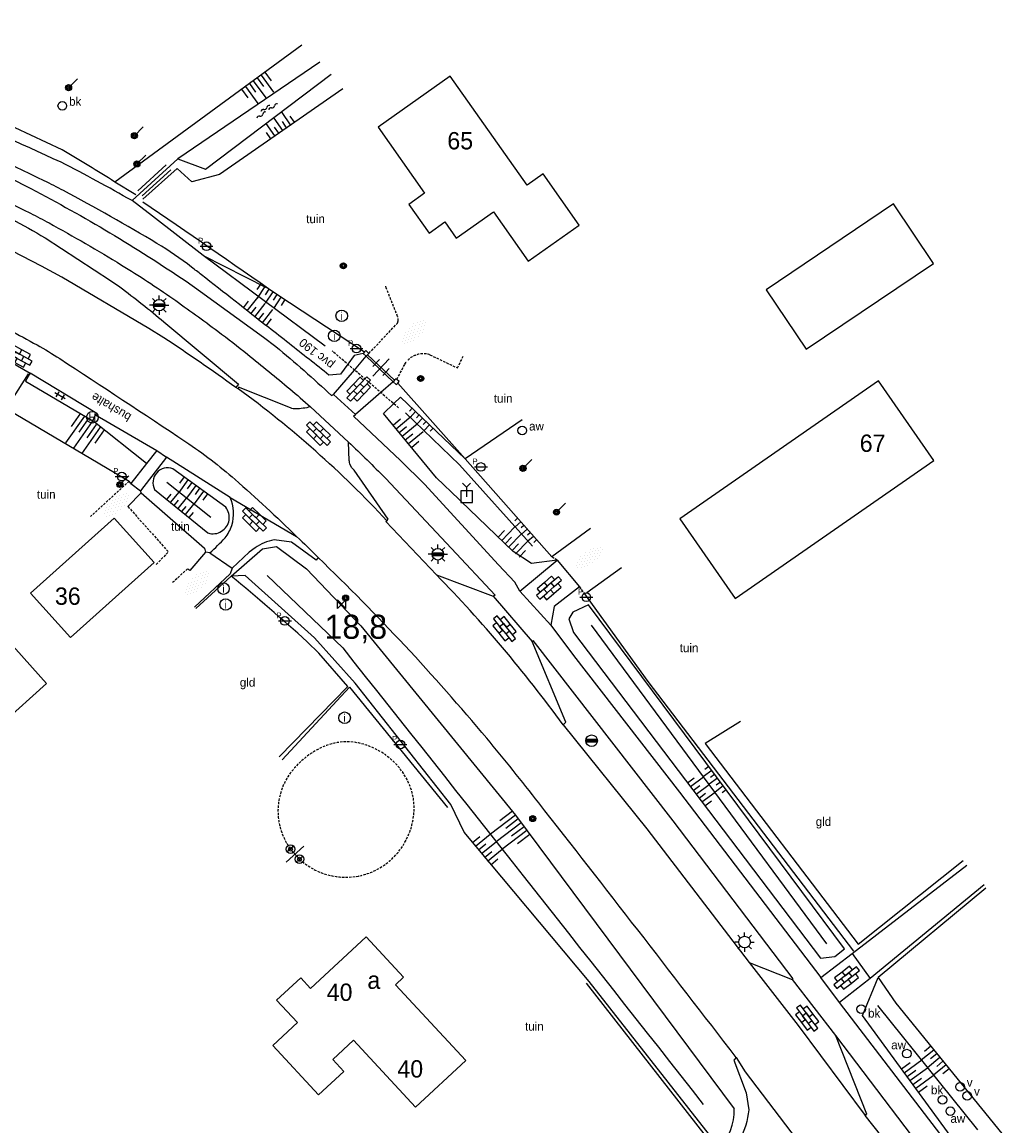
# Model space of a CAD drawing. Header units: metres. Extents: x 121538 to 126242, y 445257 to 454505.
# Tile 55 of 83: x 123154 to 123256, y 452152 to 452266. Entities that reach past the tile are written whole.
import ezdxf
from ezdxf.enums import TextEntityAlignment as Align

# ---------------------------------------------------------------- set-up
doc = ezdxf.new("R2010")
doc.units = ezdxf.units.M
doc.linetypes.add('GREPPEL', pattern=[100, 100, 0])
doc.linetypes.add('STIPPELFIJN', pattern=[0.375, 0.25, -0.125])
for name, color, linetype in [('B01_F', 8, 'Continuous'), ('SYMBD02', 8, 'Continuous'), ('SYMBD03', 8, 'Continuous'), ('SYMBD04', 8, 'Continuous'), ('SYMBD05', 8, 'Continuous'), ('TEK-D05', 8, 'Continuous'), ('TEK-D20', 7, 'Continuous'), ('TER-D03S', 8, 'Continuous'), ('TER-D07S', 8, 'Continuous'), ('TER-T01', 8, 'Continuous'), ('TER-T02', 8, 'RASTER'), ('TER-T03', 8, 'Continuous'), ('TER-T04', 8, 'HAAG'), ('TER-T07', 8, 'GREPPEL'), ('TER-T09', 8, 'Continuous'), ('TOPOT18', 8, 'STIPPELFIJN'), ('TOPOT21', 8, 'Continuous'), ('TOPOT22', 8, 'Continuous'), ('TOPOT24', 8, 'Continuous'), ('TOPOT26', 8, 'Continuous'), ('TOPOT28', 8, 'Continuous'), ('TOPOT30', 8, 'Continuous'), ('TOPOT31', 8, 'Continuous'), ('TOPOT50', 8, 'Continuous'), ('TOPOV04', 8, 'Continuous'), ('WAT-T00', 8, 'Continuous'), ('WEG-T01', 8, 'Continuous'), ('WEG-T06', 8, 'STIPPELFIJN'), ('Z02', 8, 'Continuous')]:
    doc.layers.add(name, color=color, linetype=linetype)
doc.styles.add('ISO', font='provutr.shx')
doc.styles.add('rtw_iso', font='iso-rtw.shx')
doc.linetypes.add('HAAG', pattern='A,0.25,-0.25,[151,BLOK.SHX,S=0.25,R=0,X=0,Y=0],-0.25,0.25', length=1)
doc.linetypes.add('RASTER', pattern='A,0.25,-0.25,[150,BLOK.SHX,S=0.25,R=0,X=0,Y=0],-0.25,0.25', length=1)

# ---------------------------------------------------------------- blocks, each defined once
blk = doc.blocks.new('talud')
for p, q in [((0, 0.75), (0.5, 0.75)), ((0, 0.5), (1, 0.5)), ((0, 0.25), (0.5, 0.25)), ((0, 0), (1, 0)), ((0, -0.25), (0.5, -0.25)), ((0, -0.5), (1, -0.5)), ((0, -0.75), (0.5, -0.75))]:
    blk.add_line(p, q)
blk = doc.blocks.new('halfverhard-m')
for p, q in [((-0.3125, 1.25), (-0.3125, 1.25)), ((-0.15625, 1.5625), (-0.15625, 1.5625)), ((0, 1.25), (0, 1.25)), ((0.15625, 1.5625), (0.15625, 1.5625)), ((0.3125, 1.25), (0.3125, 1.25)), ((-0.625, 0.625), (-0.625, 0.625)), ((-0.625, 0), (-0.625, 0)), ((-0.46875, 0.9375), (-0.46875, 0.9375)), ((-0.46875, 0.3125), (-0.46875, 0.3125)), ((-0.3125, 0.625), (-0.3125, 0.625)), ((-0.3125, 0), (-0.3125, 0)), ((-0.15625, 0.9375), (-0.15625, 0.9375)), ((-0.15625, 0.3125), (-0.15625, 0.3125)), ((0, 0.625), (0, 0.625)), ((0, 0), (0, 0)), ((0.15625, 0.9375), (0.15625, 0.9375)), ((0.15625, 0.3125), (0.15625, 0.3125)), ((0.3125, 0.625), (0.3125, 0.625)), ((0.3125, 0), (0.3125, 0)), ((0.46875, 0.9375), (0.46875, 0.9375)), ((0.46875, 0.3125), (0.46875, 0.3125)), ((0.625, 0.625), (0.625, 0.625)), ((0.625, 0), (0.625, 0)), ((-0.625, -0.625), (-0.625, -0.625)), ((-0.46875, -0.3125), (-0.46875, -0.3125)), ((-0.46875, -0.9375), (-0.46875, -0.9375)), ((-0.3125, -0.625), (-0.3125, -0.625)), ((-0.15625, -0.3125), (-0.15625, -0.3125)), ((-0.15625, -0.9375), (-0.15625, -0.9375)), ((0, -0.625), (0, -0.625)), ((0.15625, -0.3125), (0.15625, -0.3125)), ((0.15625, -0.9375), (0.15625, -0.9375)), ((0.3125, -0.625), (0.3125, -0.625)), ((0.46875, -0.3125), (0.46875, -0.3125)), ((0.46875, -0.9375), (0.46875, -0.9375)), ((0.625, -0.625), (0.625, -0.625)), ((-0.3125, -1.25), (-0.3125, -1.25)), ((-0.15625, -1.5625), (-0.15625, -1.5625)), ((0, -1.25), (0, -1.25)), ((0.15625, -1.5625), (0.15625, -1.5625)), ((0.3125, -1.25), (0.3125, -1.25))]:
    blk.add_line(p, q)
blk = doc.blocks.new('water-m')
at = {"linetype": 'Continuous'}
for centre, start, end in [((-0.32, 1.12), 309.7446, 50.2554), ((-0.01, 0.75), 129.7446, 230.2554), ((-0.32, 0.37), 309.7446, 50.2554), ((0.32, 0.01), 129.7446, 230.2554), ((0, 0.38), 309.7446, 50.2554), ((-0.01, -0.74), 129.7446, 230.2554), ((-0.32, -0.37), 309.7446, 50.2554), ((-0.32, -1.12), 309.7446, 50.2554), ((0, -0.37), 309.7446, 50.2554)]:
    blk.add_arc(centre, 0.244, start, end, dxfattribs=at)
blk = doc.blocks.new('GREP')
at = {"linetype": 'Continuous'}
for p, q in [((-0.35, 2), (-0.35, -2)), ((0.35, 2), (0.35, -2))]:
    blk.add_line(p, q, dxfattribs=at)
blk = doc.blocks.new('DRHEK')
at = {"linetype": 'Continuous'}
for p, q in [((1.25, 0), (-1.25, 0)), ((-0.5, 0.7), (0.5, 0.7)), ((-0.5, -0.7), (0.5, -0.7))]:
    blk.add_line(p, q, dxfattribs=at)
blk = doc.blocks.new('Prov-grensst')
blk.add_line((-0.67, 0), (0.67, 0))
blk.add_circle((0, 0), 0.45)
at = {"style": 'ISO'}
blk.add_text('P', height=0.6, dxfattribs=at).set_placement((-0.61, 0.58), align=Align.MIDDLE)
blk = doc.blocks.new('paal')
for radius in [0.45, 0.2]:
    blk.add_circle((0, 0), radius)
blk = doc.blocks.new('lichtmast')
for p, q in [((-0.6, 0), (-1, 0)), ((-0.71, 0.71), (-0.42, 0.42)), ((0, 0.6), (0, 1)), ((0.42, 0.42), (0.71, 0.71)), ((0.6, 0), (1, 0)), ((-0.42, -0.42), (-0.71, -0.71)), ((0, -0.6), (0, -1)), ((0.42, -0.42), (0.71, -0.71))]:
    blk.add_line(p, q)
blk.add_circle((0, 0), 0.6)
blk = doc.blocks.new('kilometerpaal')
for p, q in [((-0.44, 0.44), (0.44, -0.44)), ((-0.44, -0.44), (-0.44, 0.44)), ((0.44, 0.44), (-0.44, -0.44)), ((0.44, -0.44), (0.44, 0.44))]:
    blk.add_line(p, q)
at = {"style": 'rtw_iso'}
blk.add_attdef('KILOMETERPAAL', (0.59, 0.87), '', height=2.5, dxfattribs=at)
blk = doc.blocks.new('BOOM')
for radius in [0.315, 0.225, 0.135]:
    blk.add_circle((0, 0), radius)
blk = doc.blocks.new('vruchtboom')
blk.add_line((0, 0), (0.919239, 0.919239))
for radius in [0.315, 0.225, 0.135]:
    blk.add_circle((0, 0), radius)
blk = doc.blocks.new('afsl-water')
blk.add_circle((0, 0), 0.45)
at = {"style": 'ISO'}
blk.add_attdef('AFSL-WATER', (0.7, 0), '', height=0.9, dxfattribs=at)
blk = doc.blocks.new('brandkraan')
blk.add_circle((0, 0), 0.45)
at = {"style": 'ISO'}
blk.add_attdef('BRANDKRAAN', (0.7, 0), '', height=0.9, dxfattribs=at)
blk = doc.blocks.new('verklikker')
blk.add_circle((0, 0), 0.45)
at = {"style": 'ISO'}
blk.add_attdef('VERKLIKKER', (0.7, 0), '', height=0.9, dxfattribs=at)
blk = doc.blocks.new('inspectieput')
blk.add_circle((0, 0), 0.6)
at = {"style": 'ISO'}
blk.add_text('i', height=0.8, dxfattribs=at).set_placement((0, 0), align=Align.MIDDLE)
blk = doc.blocks.new('balise')
blk.add_hatch(color=256).paths.add_polyline_path([(0.6, 0, 0.086579), (0.56, 0.2), (-0.56, 0.2, 0.086579), (-0.6, 0, 0.085386), (-0.57, -0.2), (0.57, -0.2, 0.085386)])
blk.add_circle((0, 0), 0.6)
blk = doc.blocks.new('wegwijzer-mp')
for q in [(-0.42, 1.42), (0.42, 1.42), (0, 0)]:
    blk.add_line((0, 1), q)
blk.add_lwpolyline([(-0.6, -0.6), (0.6, -0.6), (0.6, 0.6), (-0.6, 0.6)], close=True)
blk = doc.blocks.new('bushalte')
blk.add_circle((0, 0), 0.6)
at = {"style": 'ISO'}
blk.add_text('H', height=0.8, dxfattribs=at).set_placement((0, 0), align=Align.MIDDLE)
blk = doc.blocks.new('klinkers-l')
at = {"linetype": 'Continuous'}
for p, q in [((0.25, 1.5), (-0.25, 1.5)), ((-0.25, 1.5), (-0.25, 0.5)), ((0.25, 0.5), (0.25, 1.5)), ((-0.25, 1), (-0.75, 1)), ((-0.75, 1), (-0.75, 0)), ((-0.25, 0), (-0.75, 0)), ((-0.75, 0), (-0.75, -1)), ((0.25, 0.5), (-0.25, 0.5)), ((-0.25, 0.5), (-0.25, -0.5)), ((0.75, 1), (0.25, 1)), ((0.25, -0.5), (0.25, 0.5)), ((0.75, 0), (0.75, 1)), ((-0.75, -1), (-0.25, -1)), ((-0.25, -0.5), (-0.25, 0)), ((0.25, -0.5), (-0.25, -0.5)), ((-0.25, -0.5), (-0.25, -1.5)), ((0.75, 0), (0.25, 0)), ((0.25, 0), (0.25, -0.5)), ((0.25, -1.5), (0.25, -0.5)), ((0.25, -1), (0.75, -1)), ((0.75, -1), (0.75, 0)), ((-0.25, -1.5), (0.25, -1.5))]:
    blk.add_line(p, q, dxfattribs=at)
blk = doc.blocks.new('tegels-s')
for p, q in [((0.3125, 0.3125), (-0.3125, 0.3125)), ((0, -0.625), (0, 0.625)), ((0.3125, -0.3125), (-0.3125, -0.3125))]:
    blk.add_line(p, q)

msp = doc.modelspace()

# ---------------------------------------------------------------- linework, layer by layer
at = {"layer": 'B01_F'}
for points in [[(123212.34, 452245.29), (123208.59, 452250.6), (123206.95, 452249.45), (123198.96, 452260.76), (123191.45, 452255.45), (123196.29, 452248.59), (123194.66, 452247.43), (123196.76, 452244.46), (123198.39, 452245.62), (123199.58, 452243.93), (123203.44, 452246.66), (123207.04, 452241.55), (123212.34, 452245.29)], [(123249.15, 452241.31), (123244.99, 452247.49), (123231.76, 452238.58), (123235.93, 452232.4), (123249.15, 452241.31)], [(123249.19, 452220.85), (123243.45, 452229.12), (123222.79, 452214.78), (123228.54, 452206.5), (123249.19, 452220.85)], [(123168.19, 452210.24), (123164.04, 452214.86), (123155.36, 452207.06), (123159.5, 452202.45), (123168.19, 452210.24)], [(123157.02, 452197.68), (123150.34, 452205.12), (123141.1, 452196.82), (123147.78, 452189.38), (123157.02, 452197.68)], [(123200.56, 452158.53), (123195.35, 452153.7), (123188.92, 452160.65), (123186.75, 452158.64), (123187.9, 452157.39), (123185.28, 452154.96), (123180.52, 452160.09), (123183.09, 452162.47), (123180.92, 452164.8), (123183.42, 452167.11), (123184.44, 452166.01), (123190.22, 452171.38), (123194.1, 452167.19), (123193.26, 452166.41), (123200.56, 452158.53)]]:
    msp.add_lwpolyline(points, dxfattribs=at)
at = {"layer": 'TER-T01'}
for points in [[(123190.05, 452232.13), (123189.9, 452231.97)], [(123189.9, 452231.97), (123190.23, 452231.67)], [(123190.2, 452232.28), (123190.05, 452232.13)], [(123190.51, 452231.97), (123190.2, 452232.28)], [(123190.23, 452231.67), (123190.35, 452231.82)], [(123190.35, 452231.82), (123190.51, 452231.97)], [(123193.18, 452229.18), (123193.03, 452229.02)], [(123193.03, 452229.02), (123193.35, 452228.72), (123193.5, 452228.88)], [(123193.33, 452229.34), (123193.18, 452229.18)], [(123193.41, 452229.27), (123193.33, 452229.34)], [(123193.5, 452228.88), (123193.65, 452229.05), (123193.41, 452229.27)]]:
    msp.add_lwpolyline(points, dxfattribs=at)
at = {"layer": 'TER-T02', "flags": 128}
for points in [[(123164.12, 452249.76, 0.010051), (123158.65, 452253.09), (123153.76, 452255.38), (123145.71, 452258.89), (123141.03, 452260.79), (123133.65, 452263.43), (123131.1, 452264.57), (123128.44, 452266.36)], [(123167.01, 452247.72, -0.003157), (123180.93, 452238.11), (123190.05, 452232.13)], [(123181.18, 452190.09), (123188.32, 452197.38), (123185.32, 452200.85), (123184.09, 452202.03, 0.008726), (123176.21, 452208.85)]]:
    msp.add_lwpolyline(points, format="xyb", dxfattribs=at)
for points in [[(123187.78, 452259.45), (123174.99, 452250.56), (123172.1, 452249.78), (123170.58, 452251.18), (123167.03, 452247.97)], [(123166.29, 452248.42), (123164.12, 452249.76)], [(123193.5, 452228.88), (123200.52, 452221.03)], [(123206.41, 452225.06), (123200.52, 452221.03)], [(123209.5, 452210.84), (123200.52, 452221.03)], [(123213.53, 452213.79), (123209.5, 452210.84)], [(123173.44, 452211.74), (123173.52, 452211.31)], [(123176.21, 452208.85), (123172.52, 452205.47)], [(123213.15, 452207.13), (123216.73, 452209.72)], [(123229.11, 452193.75), (123225.44, 452191.45), (123241.32, 452170.61), (123252.22, 452179.3)], [(123254.6, 452176.45), (123243.39, 452167.16)], [(123243.39, 452167.16), (123245.23, 452164.48), (123256.26, 452150.97)]]:
    msp.add_lwpolyline(points, dxfattribs=at)
at = {"layer": 'TER-T03'}
for points in [[(123190.35, 452231.82), (123193.18, 452229.18)], [(123182.36, 452180.49), (123183.3, 452179.44)]]:
    msp.add_lwpolyline(points, dxfattribs=at)
at = {"layer": 'TER-T04', "flags": 128}
for points in [[(123153.08, 452226.1), (123165.6, 452218.7)], [(123165.48, 452216.06), (123166.85, 452217.47)], [(123166.85, 452217.47), (123173.44, 452211.74)], [(123173.52, 452211.31), (123171.9, 452209.41)], [(123176.09, 452209.08), (123172.4, 452205.61)], [(123212.78, 452207.14), (123219.49, 452197.9), (123240.83, 452169.91)], [(123181.48, 452189.75), (123188.48, 452197.32), (123198.66, 452184.81)], [(123225.58, 452150.61), (123213.12, 452166.58)]]:
    msp.add_lwpolyline(points, dxfattribs=at)
at = {"layer": 'TER-T07'}
msp.add_lwpolyline([(123170.67, 452252.18), (123165.9, 452247.83)], dxfattribs=at)
at = {"layer": 'TER-T09'}
msp.add_lwpolyline([(123189.9, 452231.97), (123188.97, 452231.74), (123188.31, 452230.84), (123187.56, 452229.8), (123186.36, 452229.72, 0.000088), (123182.22, 452232.98, 0.000174), (123180.1, 452234.64, 0.000028), (123173.12, 452240.12, 0.000191), (123172.08, 452240.93, 0.031667), (123168.49, 452243.39, 0.012346), (123158.78, 452248.87, 0.009611), (123156.77, 452249.89, 0.001653), (123144.95, 452255.55, 0.023334), (123138.43, 452258.28, 0.013811), (123127.12, 452262.07), (123124.66, 452262.55), (123123.74, 452264.79), (123125.48, 452266.37), (123128.44, 452266.36)], format="xyb", dxfattribs=at)
for points in [[(123183.53, 452263.96), (123164.12, 452249.76)], [(123168.02, 452246.2), (123165.9, 452247.83)], [(123173.3, 452242.13), (123179.84, 452238.82)], [(123210.05, 452210.48), (123207.4, 452210.15), (123205.48, 452211.4), (123200.06, 452216.61), (123199.83, 452216.83), (123197.54, 452219.03), (123192.03, 452225.72), (123193.08, 452226.75), (123193.77, 452227.42), (123200.52, 452221.03)], [(123176.21, 452208.85), (123179.44, 452211.67), (123180.92, 452211.91), (123184.01, 452209.6), (123189.67, 452203.69), (123205.73, 452184.03), (123228.45, 452153.51)], [(123225.88, 452150.83), (123213.4, 452166.73), (123200.41, 452182.24), (123199.01, 452185.11), (123189.07, 452197.72), (123184.84, 452202.43), (123177.66, 452208.92), (123176.21, 452208.85)], [(123256.26, 452150.97), (123254.4, 452149.22), (123251.91, 452149.34), (123241.77, 452163.21), (123243.39, 452167.16)]]:
    msp.add_lwpolyline(points, dxfattribs=at)
at = {"layer": 'TER-T09', "flags": 128}
msp.add_lwpolyline([(123170.14, 452219.99, 0.683557), (123168.25, 452217.84), (123173.79, 452213.32, 0.220045), (123175.2, 452213.49, 0.447915), (123175.64, 452215.99)], format="xyb", close=True, dxfattribs=at)
at = {"layer": 'TER-T09'}
msp.add_lwpolyline([(123213.3, 452205.85), (123211.69, 452205.11), (123211.26, 452204.39), (123211.76, 452202.97), (123237.4, 452169.18), (123238.91, 452169.35), (123239.92, 452170.15)], close=True, dxfattribs=at)
at = {"layer": 'TOPOT18', "flags": 128}
msp.add_lwpolyline([(123193.58, 452226.32), (123193.08, 452226.75), (123191.74, 452227.9), (123189, 452230.24), (123188.31, 452230.84), (123186.68, 452232.24)], dxfattribs=at)
at = {"layer": 'TOPOT50', "flags": 128}
msp.add_lwpolyline([(123165.9, 452247.83, 0.010943), (123158.54, 452251.81, 0.004493), (123145.45, 452257.69, 0.016772), (123138.28, 452260.59, 0.01066), (123126.76, 452264.52)], format="xyb", dxfattribs=at)
at = {"layer": 'TOPOT50'}
for points in [[(123173.3, 452242.13), (123168.02, 452246.2)], [(123185.96, 452232.71), (123173.3, 452242.13)], [(123167.42, 452220.54), (123161.83, 452224.97)], [(123194.31, 452225.78), (123199.93, 452220.4), (123207.49, 452211.96)], [(123174.07, 452214.93), (123169.52, 452218.56)], [(123238.08, 452170.67), (123213.64, 452203.76)], [(123243.32, 452164.24), (123253.73, 452151.33)]]:
    msp.add_lwpolyline(points, dxfattribs=at)
for points in [[(123179.95, 452208.9), (123187.78, 452201.38, -0.00139), (123225.24, 452153.97)], [(123216.25, 452142.18), (123226.17, 452148.95), (123226.76, 452149.42, 0.223229), (123228.45, 452153.51)]]:
    msp.add_lwpolyline(points, format="xyb", dxfattribs=at)
at = {"layer": 'TOPOV04'}
for points in [[(123152, 452231.8), (123155.32, 452229.92)], [(123168.47, 452221.87), (123169.49, 452221.19)], [(123176.11, 452217), (123183, 452212.96)]]:
    msp.add_lwpolyline(points, dxfattribs=at)
at = {"layer": 'WAT-T00'}
for points in [[(123185.41, 452262.21), (123170.67, 452252.18)], [(123170.67, 452252.18), (123173.54, 452251.09), (123186.57, 452260.95)]]:
    msp.add_lwpolyline(points, dxfattribs=at)
at = {"layer": 'WEG-T01', "flags": 128}
for points in [[(123121.07, 452262.79, -0.011813), (123130.44, 452259.85), (123132.27, 452259.15), (123143.23, 452254.78, -0.021201), (123155.38, 452249.08, -0.028621), (123171.52, 452239.45), (123173.01, 452238.4), (123179.57, 452233.66), (123180.84, 452232.69, -0.015888), (123186.63, 452227.58), (123186.83, 452227.71)], [(123184.43, 452226.41, -0.050709), (123182.9, 452226.2, -0.084267), (123182.35, 452226.3), (123176.96, 452228.47), (123176.91, 452228.3)], [(123192.38, 452214.57, 0.04835), (123176.91, 452228.3)], [(123210.67, 452193.41, 0.035964), (123197.53, 452208.96)]]:
    msp.add_lwpolyline(points, format="xyb", dxfattribs=at)
at = {"layer": 'WEG-T01'}
for points in [[(123120.61, 452260.28), (123131.55, 452256.96, -0.010186), (123139.87, 452253.88, -0.019349), (123144.15, 452252.01, -0.001869), (123155.34, 452246.52, -0.010639), (123157.28, 452245.51, -0.011714), (123164.82, 452241.14, -0.016033), (123170.15, 452237.65, -0.006687), (123174.82, 452234.27, -0.009875), (123177.9, 452231.88, -0.004662), (123182.3, 452228.27, -0.009373), (123184.43, 452226.41)], [(123176.68, 452228.42, 0.011466), (123169.21, 452233.58), (123167.64, 452234.54), (123158.61, 452239.87), (123156.5, 452241.04), (123146.48, 452246.19), (123144.4, 452247.23, 0.010282), (123134.42, 452251.62), (123124.13, 452255.93)], [(123149.79, 452247.77, -0.02143), (123156.87, 452243.96), (123163.65, 452239.55), (123164.62, 452238.88, -0.014265), (123169.22, 452235.24), (123176.95, 452228.76), (123176.68, 452228.42)], [(123131.29, 452245.11, -0.006036), (123138.57, 452241.9, -0.012606), (123142, 452240.23, -0.001565), (123153.12, 452234.42, -0.005912), (123156.04, 452232.84, -0.017163), (123158.39, 452231.42, -0.00301), (123171.48, 452222.79, -0.032496), (123176.6, 452218.87, -0.012993), (123183, 452212.96)], [(123192.38, 452214.57), (123192.51, 452214.74), (123188.97, 452219.84), (123188.73, 452220.1), (123188.57, 452220.4, -0.083924), (123188.46, 452220.86), (123188.37, 452222.76)], [(123188.37, 452222.76, -0.009959), (123192.22, 452219.01), (123199.1, 452211.71), (123203.63, 452206.85), (123203.41, 452206.74)], [(123173.99, 452211.25, 0.020733), (123175.56, 452212.81, 0.09029), (123176.26, 452214.1, 0.183468), (123176.11, 452217)], [(123185.23, 452210.76), (123185.02, 452210.51), (123182.48, 452212.36), (123180.66, 452212.6, 0.096387), (123178.68, 452211.78), (123178.07, 452211.32), (123176.31, 452209.65)], [(123183, 452212.96, -0.004684), (123185.23, 452210.76)], [(123228.66, 452158.84, 0.00263), (123208.15, 452185.29, 0.00921), (123202.74, 452192, 0.027455), (123185.23, 452210.76)], [(123228.66, 452158.84), (123228.41, 452158.59), (123229.68, 452155.19), (123229.97, 452153.4, -0.164999), (123227.23, 452147.76)]]:
    msp.add_lwpolyline(points, format="xyb", dxfattribs=at)
for points in [[(123186.83, 452227.71), (123189, 452230.24), (123190.23, 452231.67)], [(123190.23, 452231.67), (123193.03, 452229.02)], [(123152.77, 452226.06), (123155.16, 452229.85), (123155.25, 452229.81)], [(123155.25, 452229.81), (123154.84, 452229.09), (123161.83, 452224.97)], [(123155.32, 452229.92), (123155.25, 452229.81)], [(123162.12, 452225.59), (123162.24, 452225.73), (123155.32, 452229.92)], [(123176.91, 452228.3), (123176.68, 452228.42)], [(123193.03, 452229.02), (123191.74, 452227.9), (123189.12, 452225.63)], [(123186.83, 452227.71), (123189.12, 452225.63)], [(123184.43, 452226.41), (123188.37, 452222.76)], [(123161.83, 452224.97), (123162.12, 452225.59)], [(123162.12, 452225.59), (123168.47, 452221.87)], [(123206.18, 452207.29), (123205.66, 452208.2), (123203.97, 452210), (123196.28, 452218.38), (123193.8, 452220.84), (123188.92, 452225.45), (123189.12, 452225.63)], [(123168.47, 452221.87), (123167.42, 452220.54)], [(123167.42, 452220.54), (123165.78, 452218.47)], [(123169.49, 452221.19), (123166.79, 452217.69)], [(123176.11, 452217), (123169.49, 452221.19)], [(123165.78, 452218.47), (123165.6, 452218.7)], [(123165.78, 452218.47), (123166.79, 452217.69)], [(123166.85, 452217.47), (123166.79, 452217.69)], [(123197.53, 452208.96), (123192.25, 452214.5), (123192.38, 452214.57)], [(123173.99, 452211.25), (123173.52, 452211.31)], [(123173.99, 452211.25), (123176.31, 452209.65)], [(123206.18, 452207.29), (123210.05, 452210.48)], [(123210.05, 452210.48), (123212.38, 452207.73)], [(123176.31, 452209.65), (123176.09, 452209.08)], [(123197.53, 452208.96), (123203.41, 452206.74)], [(123212.38, 452207.73), (123209.75, 452205.67), (123209.41, 452203.75)], [(123203.41, 452206.74), (123207.45, 452202.04)], [(123206.18, 452207.29), (123209.41, 452203.75)], [(123209.41, 452203.75), (123211.74, 452200.59), (123222.77, 452186.42), (123237.45, 452167.16)], [(123207.45, 452202.04), (123207.54, 452202.15), (123222.09, 452183.41), (123234.55, 452167.03), (123234.46, 452166.95)], [(123210.67, 452193.41), (123210.96, 452193.66), (123207.45, 452202.04)], [(123210.67, 452193.41), (123219.37, 452182.6), (123229.99, 452168.72)], [(123240.7, 452169.66), (123252.63, 452178.83)], [(123254.41, 452176.79), (123242.56, 452167.07)], [(123229.99, 452168.72), (123235.09, 452162.18), (123242.04, 452152.84)], [(123229.99, 452168.72), (123234.46, 452166.95)], [(123237.45, 452167.16), (123240.7, 452169.66)], [(123240.7, 452169.66), (123242.56, 452167.07)], [(123234.46, 452166.95), (123238.97, 452161.14)], [(123239.39, 452164.56), (123237.45, 452167.16)], [(123242.56, 452167.07), (123239.39, 452164.56)], [(123252.39, 452147.57), (123239.39, 452164.56)], [(123238.97, 452161.14), (123242.19, 452152.99), (123242.04, 452152.84)], [(123238.97, 452161.14), (123250.43, 452146.05)], [(123228.66, 452158.84), (123229.59, 452157.38), (123240.3, 452143.3)], [(123245.52, 452148.46), (123242.04, 452152.84)]]:
    msp.add_lwpolyline(points, dxfattribs=at)
at = {"layer": 'WEG-T06'}
for points in [[(123190.51, 452231.97), (123193.47, 452235.11), (123193.53, 452235.34, 0.12138), (123193.49, 452235.8), (123192.3, 452238.79), (123192.27, 452238.94)], [(123193.41, 452229.27), (123194.24, 452230.85), (123194.46, 452231.16, -0.126045), (123195.37, 452231.79, -0.170214), (123196.85, 452231.82), (123199.7, 452230.45), (123200.31, 452231.68)]]:
    msp.add_lwpolyline(points, format="xyb", dxfattribs=at)
at = {"layer": 'WEG-T06', "flags": 128}
for points in [[(123165.6, 452218.7), (123161.59, 452215.03)], [(123165.48, 452216.06), (123169.68, 452211.35), (123168.34, 452209.96)], [(123210.05, 452210.48), (123209.5, 452210.84)], [(123212.38, 452207.73), (123212.78, 452207.14)]]:
    msp.add_lwpolyline(points, dxfattribs=at)
at = {"layer": 'WEG-T06'}
msp.add_lwpolyline([(123171.9, 452209.41), (123171.67, 452209.61), (123170.03, 452208.08)], dxfattribs=at)
at = {"layer": 'WEG-T06', "flags": 128}
msp.add_lwpolyline([(123183.3, 452179.44, 0.188284), (123188.11, 452177.57, 0.189935), (123192.87, 452179.45, 0.175719), (123195.15, 452183.92, 0.187775), (123193.99, 452188.5, 0.166177), (123189.99, 452191.37, 0.18653), (123185.58, 452191.04, 0.116148), (123182.47, 452188.54, 0.13369), (123181.12, 452185.33, 0.096371), (123181.26, 452182.85, 0.092151), (123182.36, 452180.49)], format="xyb", dxfattribs=at)

# ---------------------------------------------------------------- block references
at = {"layer": 'SYMBD02'}
for name, p, rotation in [('halfverhard-m', (123195.17, 452234.16), 314.98835557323), ('klinkers-l', (123154.1, 452231.67), 241.3260449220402), ('klinkers-l', (123189.44, 452228.26), 316.4798765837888), ('klinkers-l', (123185.26, 452223.64), 225.5389143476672), ('halfverhard-m', (123164.27, 452216.25), 132.3850203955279), ('klinkers-l', (123178.61, 452214.72), 225.8869314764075), ('halfverhard-m', (123213.39, 452210.77), 305.9849104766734), ('halfverhard-m', (123172.63, 452208.1), 134.989189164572), ('klinkers-l', (123209.22, 452207.61), 310.8655724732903), ('klinkers-l', (123204.59, 452203.38), 219.0826395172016), ('klinkers-l', (123240.12, 452167.14), 128.3732092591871), ('klinkers-l', (123236.03, 452162.94), 216.7280830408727)]:
    msp.add_blockref(name, p, dxfattribs=dict(at, rotation=rotation))
at = {"layer": 'SYMBD03', "rotation": 58.99091667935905}
msp.add_blockref('tegels-s', (123158.42, 452227.56), dxfattribs=at)
at = {"layer": 'SYMBD04', "yscale": 2}
for p, xscale, zscale, rotation in [((123178.49, 452260.28), 2.197961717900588, 2.197961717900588, 306.2018253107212), ((123181.55, 452255.12), 1.556375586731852, 1.556375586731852, 124.8021298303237), ((123180.53, 452238.37), 1.438742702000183, 1.438742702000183, 236.773297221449), ((123178.65, 452235.77), 1.765273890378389, 1.765273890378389, 51.87323042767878), ((123196.08, 452225.24), 0.829196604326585, 0.829196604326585, 226.5860593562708), ((123161.77, 452224.88), 3.382034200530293, 3.382034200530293, 234.8928719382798), ((123193.97, 452223.37), 1.992604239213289, 1.992604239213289, 39.44005273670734), ((123172.52, 452218.26), 1.634848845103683, 1.634848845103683, 234.0011144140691), ((123170.68, 452215.86), 1.394718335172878, 1.394718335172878, 50.78724296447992), ((123206.93, 452213.72), 0.777563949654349, 0.777563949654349, 221.2154038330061), ((123205.02, 452211.84), 1.904579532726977, 1.904579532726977, 46.12662267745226), ((123224.5, 452186.18), 1.709701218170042, 1.709701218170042, 37.19112650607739), ((123226.72, 452187.86), 1.067614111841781, 1.067614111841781, 216.7106194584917), ((123206.32, 452183.22), 3.252866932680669, 3.252866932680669, 217.094868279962), ((123202.21, 452180.02), 1.953990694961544, 1.953990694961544, 39.05197158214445), ((123249.82, 452158.85), 1.680186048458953, 1.680186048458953, 219.238028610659), ((123246.71, 452156.46), 2.245985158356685, 2.245985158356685, 36.17600341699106)]:
    msp.add_blockref('talud', p, dxfattribs=dict(at, xscale=xscale, zscale=zscale, rotation=rotation))
at = {"layer": 'SYMBD05', "rotation": 125.3499006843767}
msp.add_blockref('water-m', (123179.84, 452257.27), dxfattribs=at)
at = {"layer": 'TER-D03S'}
for p, rotation in [((123191.77, 452230.5), 47.00817513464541), ((123182.83, 452179.97), 221.869531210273)]:
    msp.add_blockref('DRHEK', p, dxfattribs=dict(at, rotation=rotation))
at = {"layer": 'TER-D07S', "rotation": 132.3620862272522}
msp.add_blockref('GREP', (123168.21, 452249.94), dxfattribs=at)
at = {"layer": 'TOPOT21'}
for p in [(123168.72, 452236.97), (123197.67, 452211.11), (123229.53, 452170.84)]:
    msp.add_blockref('lichtmast', p, dxfattribs=at)
at = {"layer": 'TOPOT22'}
for name, p in [('Prov-grensst', (123173.64, 452243.09)), ('Prov-grensst', (123189.22, 452232.46)), ('Prov-grensst', (123202.14, 452220.17)), ('Prov-grensst', (123164.83, 452219.17)), ('Prov-grensst', (123213.09, 452206.64)), ('Prov-grensst', (123181.78, 452204.18)), ('Prov-grensst', (123193.78, 452191.36)), ('paal', (123182.36, 452180.49)), ('paal', (123183.3, 452179.44))]:
    msp.add_blockref(name, p, dxfattribs=at)
at = {"layer": 'TOPOT24'}
ref = msp.add_blockref('brandkraan', (123158.66, 452257.68), dxfattribs=at)
ref.add_attrib('BRANDKRAAN', 'bk', (123159.36, 452257.68), dxfattribs={"height": 0.9, "style": 'ISO'})
ref = msp.add_blockref('afsl-water', (123206.44, 452223.96), dxfattribs=at)
ref.add_attrib('AFSL-WATER', 'aw', (123207.14, 452223.96), dxfattribs={"height": 0.9, "style": 'ISO'})
ref = msp.add_blockref('brandkraan', (123241.65, 452163.87), dxfattribs=at)
ref.add_attrib('BRANDKRAAN', 'bk', (123242.35, 452163), dxfattribs={"height": 0.9, "style": 'ISO'})
ref = msp.add_blockref('afsl-water', (123246.39, 452159.25), dxfattribs=at)
ref.add_attrib('AFSL-WATER', 'aw', (123244.76, 452159.71), dxfattribs={"height": 0.9, "style": 'ISO'})
ref = msp.add_blockref('brandkraan', (123250.09, 452154.45), dxfattribs=at)
ref.add_attrib('BRANDKRAAN', 'bk', (123248.89, 452155.03), dxfattribs={"height": 0.9, "style": 'ISO'})
ref = msp.add_blockref('afsl-water', (123250.9, 452153.27), dxfattribs=at)
ref.add_attrib('AFSL-WATER', 'aw', (123250.91, 452152.07), dxfattribs={"height": 0.9, "style": 'ISO'})
at = {"layer": 'TOPOT26'}
for name, p in [('vruchtboom', (123159.31, 452259.56)), ('vruchtboom', (123166.15, 452254.57)), ('vruchtboom', (123166.41, 452251.64)), ('BOOM', (123187.85, 452241.06)), ('BOOM', (123195.88, 452229.36)), ('vruchtboom', (123206.51, 452220.03)), ('vruchtboom', (123164.64, 452218.35)), ('vruchtboom', (123209.99, 452215.48)), ('BOOM', (123188.08, 452206.56)), ('BOOM', (123207.52, 452183.66))]:
    msp.add_blockref(name, p, dxfattribs=at)
at = {"layer": 'TOPOT28'}
for p in [(123187.68, 452235.87), (123186.91, 452233.79), (123175.4, 452207.54), (123175.63, 452205.89), (123187.98, 452194.13)]:
    msp.add_blockref('inspectieput', p, dxfattribs=at)
at = {"layer": 'TOPOT30'}
for name, p in [('balise', (123168.72, 452236.97)), ('bushalte', (123161.78, 452225.33)), ('wegwijzer-mp', (123200.65, 452217.08)), ('balise', (123197.67, 452211.11)), ('balise', (123213.64, 452191.75))]:
    msp.add_blockref(name, p, dxfattribs=at)
ref = msp.add_blockref('kilometerpaal', (123187.68, 452205.92), dxfattribs=at)
ref.add_attrib('KILOMETERPAAL', '18,8', (123185.89, 452202.33), dxfattribs={"height": 2.5, "style": 'rtw_iso'})
at = {"layer": 'TOPOT31'}
ref = msp.add_blockref('verklikker', (123251.91, 452155.81), dxfattribs=at)
ref.add_attrib('VERKLIKKER', 'v', (123252.61, 452155.81), dxfattribs={"height": 0.9, "style": 'ISO'})
ref = msp.add_blockref('verklikker', (123252.66, 452154.88), dxfattribs=at)
ref.add_attrib('VERKLIKKER', 'v', (123253.36, 452154.88), dxfattribs={"height": 0.9, "style": 'ISO'})

# ---------------------------------------------------------------- texts
at = {"layer": 'TEK-D05', "style": 'ISO'}
for s, p in [('tuin', (123183.99, 452245.49)), ('tuin', (123203.48, 452226.85)), ('tuin', (123156.02, 452216.88)), ('tuin', (123169.95, 452213.55)), ('tuin', (123222.79, 452200.94)), ('gld', (123177.1, 452197.36)), ('gld', (123236.92, 452182.9)), ('tuin', (123206.72, 452161.64))]:
    msp.add_text(s, height=0.9, dxfattribs=at).set_placement(p)
at = {"layer": 'TEK-D20', "style": 'ISO'}
for s, rotation, p in [('pvc 190', 140.72, (123186.98, 452230.94)), ('bushalte', 148.9462, (123165.91, 452225.59))]:
    msp.add_text(s, height=0.9, rotation=rotation, dxfattribs=at).set_placement(p)
at = {"layer": 'Z02', "style": 'ISO'}
for s, p in [('65', (123198.65, 452253.15)), ('67', (123241.49, 452221.74)), ('36', (123157.89, 452205.86)), ('40', (123186.12, 452164.73)), ('a', (123190.35, 452165.98)), ('40', (123193.46, 452156.77))]:
    msp.add_text(s, height=1.8, dxfattribs=at).set_placement(p)

doc.saveas('drawing.dxf')
